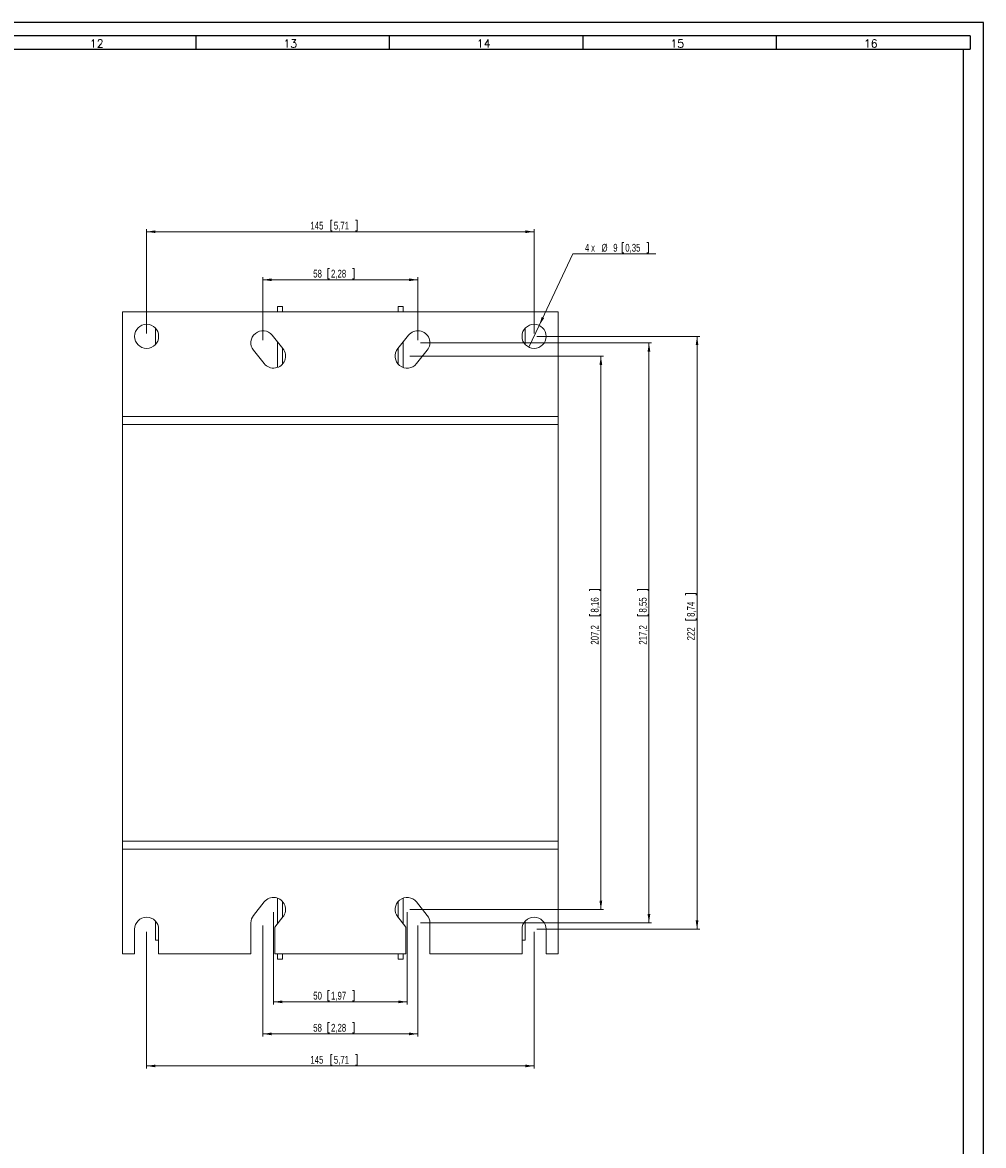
# Model space of a CAD drawing. Header units: millimetres. Extents: x 0 to 1189, y 0 to 841.
# Tile 7 of 7: x 829 to 1189, y 420 to 841. Entities that reach past the tile are written whole.
import ezdxf

# ---------------------------------------------------------------- set-up
doc = ezdxf.new("R2010")
doc.units = ezdxf.units.MM
doc.layers.add('FORMATO', color=7, linetype='Continuous')
doc.styles.add('SLDTEXTSTYLE0', font='ROMANS')
doc.styles.add('SLDTEXTSTYLE3', font='TXT', dxfattribs={"width": 0.75})
doc.styles.add('SLDTEXTSTYLE4', font='TXT', dxfattribs={"width": 0.6875})
doc.dimstyles.new('SLDDIMSTYLE1', dxfattribs={"dimtxt": 2.910417, "dimasz": 3.302, "dimexe": 0, "dimexo": 0.0625, "dimgap": 0.727604, "dimtad": 0, "dimtih": 1, "dimtoh": 1, "dimdec": 1, "dimrnd": 1e-09, "dimzin": 12, "dimdsep": 46, "dimtxsty": 'SLDTEXTSTYLE3', "dimsah": 1, "dimcen": 0.09, "dimadec": 0, "dimazin": 0, "dimtfac": 1, "dimtdec": 1, "dimtmove": 0, "dimatfit": 3, "dimfxl": 0, "dimtolj": 1, "dimtzin": 12, "dimarcsym": 0})
doc.dimstyles.new('SLDDIMSTYLE2', dxfattribs={"dimtxt": 2.910417, "dimasz": 3.302, "dimexe": 0, "dimexo": 0.0625, "dimgap": 0.727604, "dimtad": 1, "dimdec": 1, "dimrnd": 1e-09, "dimzin": 12, "dimdsep": 46, "dimtxsty": 'SLDTEXTSTYLE3', "dimsah": 1, "dimcen": 0.09, "dimadec": 0, "dimazin": 0, "dimtfac": 1, "dimtdec": 1, "dimtofl": 0, "dimtmove": 0, "dimatfit": 3, "dimfxl": 0, "dimtolj": 1, "dimtzin": 12, "dimarcsym": 0})

# ---------------------------------------------------------------- blocks, each defined once
blk = doc.blocks.new('*D18')
at = {"color": 7, "linetype": 'Continuous', "lineweight": 0}
for p, q in [((944.67, 766.93), (944.67, 763)), ((944.67, 766.93), (945.26, 766.93)), ((954.54, 766.93), (953.95, 766.93)), ((954.54, 766.93), (954.54, 763)), ((875.78, 724.48), (875.78, 763.65)), ((875.78, 762.65), (1020.78, 762.65)), ((944.67, 763), (945.26, 763)), ((954.54, 763), (953.95, 763)), ((1020.78, 724.48), (1020.78, 763.65))]:
    blk.add_line(p, q, dxfattribs=at)
for points in [[(875.78, 762.65), (879.08, 762.14), (879.08, 763.16)], [(1020.78, 762.65), (1017.48, 763.16), (1017.48, 762.14)]]:
    blk.add_solid(points, dxfattribs=at)
at = {"color": 7, "linetype": 'Continuous', "lineweight": 0, "char_height": 2.91, "attachment_point": 1, "style": 'SLDTEXTSTYLE3'}
for s, insert in [('145', (937.06, 766.4)), ('5,71', (945.85, 766.4))]:
    blk.add_mtext(s, dxfattribs=dict(at, insert=insert))
blk = doc.blocks.new('*D19')
at = {"color": 7, "linetype": 'Continuous', "lineweight": 0}
for p, q in [((943.6, 748.93), (943.6, 745)), ((943.6, 748.93), (944.19, 748.93)), ((953.47, 748.93), (952.88, 748.93)), ((953.47, 748.93), (953.47, 745)), ((919.28, 722.08), (919.28, 745.65)), ((977.28, 744.65), (919.28, 744.65)), ((943.6, 745), (944.19, 745)), ((953.47, 745), (952.88, 745)), ((977.28, 722.08), (977.28, 745.65))]:
    blk.add_line(p, q, dxfattribs=at)
for points in [[(919.28, 744.65), (922.58, 744.14), (922.58, 745.16)], [(977.28, 744.65), (973.98, 745.16), (973.98, 744.14)]]:
    blk.add_solid(points, dxfattribs=at)
at = {"color": 7, "linetype": 'Continuous', "lineweight": 0, "char_height": 2.91, "attachment_point": 1, "style": 'SLDTEXTSTYLE3'}
for s, insert in [('58', (938.13, 748.4)), ('2,28', (944.78, 748.4))]:
    blk.add_mtext(s, dxfattribs=dict(at, insert=insert))
blk = doc.blocks.new('*D20')
at = {"color": 7, "linetype": 'Continuous', "lineweight": 0}
for p, q in [((1053.73, 758.62), (1053.73, 754.69)), ((1053.73, 758.62), (1054.32, 758.62)), ((1063.6, 758.62), (1063.01, 758.62)), ((1063.6, 758.62), (1063.6, 754.69)), ((1022.69, 727.55), (1035.27, 754.34)), ((1035.27, 754.34), (1066.36, 754.34)), ((1053.73, 754.69), (1054.32, 754.69)), ((1063.6, 754.69), (1063.01, 754.69)), ((1018.87, 719.4), (1022.69, 727.55))]:
    blk.add_line(p, q, dxfattribs=at)
blk.add_solid([(1022.69, 727.55), (1024.56, 730.32), (1023.64, 730.76)], dxfattribs=at)
at = {"color": 7, "linetype": 'Continuous', "lineweight": 0, "char_height": 2.91, "attachment_point": 1}
for s, insert, style in [('4 x ', (1039.86, 758.1), 'SLDTEXTSTYLE4'), ('%%c', (1046.02, 758.1), 'SLDTEXTSTYLE3'), ('9', (1050.41, 758.1), 'SLDTEXTSTYLE3'), ('0,35', (1054.91, 758.1), 'SLDTEXTSTYLE3')]:
    blk.add_mtext(s, dxfattribs=dict(at, insert=insert, style=style))
blk = doc.blocks.new('*D21')
at = {"color": 7, "linetype": 'Continuous', "lineweight": 0}
for p, q in [((875.78, 500.48), (875.78, 449.3)), ((1020.78, 500.48), (1020.78, 449.3)), ((944.67, 454.58), (944.67, 450.65)), ((944.67, 454.58), (945.26, 454.58)), ((954.54, 454.58), (953.95, 454.58)), ((954.54, 454.58), (954.54, 450.65)), ((875.78, 450.3), (1020.78, 450.3)), ((944.67, 450.65), (945.26, 450.65)), ((954.54, 450.65), (953.95, 450.65))]:
    blk.add_line(p, q, dxfattribs=at)
for points in [[(875.78, 450.3), (879.08, 449.79), (879.08, 450.81)], [(1020.78, 450.3), (1017.48, 450.81), (1017.48, 449.79)]]:
    blk.add_solid(points, dxfattribs=at)
at = {"color": 7, "linetype": 'Continuous', "lineweight": 0, "char_height": 2.91, "attachment_point": 1, "style": 'SLDTEXTSTYLE3'}
for s, insert in [('145', (937.06, 454.05)), ('5,71', (945.85, 454.05))]:
    blk.add_mtext(s, dxfattribs=dict(at, insert=insert))
blk = doc.blocks.new('*D22')
at = {"color": 7, "linetype": 'Continuous', "lineweight": 0}
for p, q in [((919.28, 502.88), (919.28, 461.3)), ((977.28, 502.88), (977.28, 461.3)), ((943.6, 466.58), (943.6, 462.65)), ((943.6, 466.58), (944.19, 466.58)), ((943.6, 462.65), (944.19, 462.65)), ((953.47, 466.58), (952.88, 466.58)), ((953.47, 462.65), (952.88, 462.65)), ((953.47, 466.58), (953.47, 462.65)), ((919.28, 462.3), (977.28, 462.3))]:
    blk.add_line(p, q, dxfattribs=at)
for points in [[(919.28, 462.3), (922.58, 461.79), (922.58, 462.81)], [(977.28, 462.3), (973.98, 462.81), (973.98, 461.79)]]:
    blk.add_solid(points, dxfattribs=at)
at = {"color": 7, "linetype": 'Continuous', "lineweight": 0, "char_height": 2.91, "attachment_point": 1, "style": 'SLDTEXTSTYLE3'}
for s, insert in [('58', (938.13, 466.05)), ('2,28', (944.78, 466.05))]:
    blk.add_mtext(s, dxfattribs=dict(at, insert=insert))
blk = doc.blocks.new('*D23')
at = {"color": 7, "linetype": 'Continuous', "lineweight": 0}
for p, q in [((923.28, 507.88), (923.28, 473.3)), ((973.28, 507.88), (973.28, 473.3)), ((943.6, 478.58), (943.6, 474.65)), ((943.6, 478.58), (944.19, 478.58)), ((953.47, 478.58), (952.88, 478.58)), ((953.47, 478.58), (953.47, 474.65)), ((973.28, 474.3), (923.28, 474.3)), ((943.6, 474.65), (944.19, 474.65)), ((953.47, 474.65), (952.88, 474.65))]:
    blk.add_line(p, q, dxfattribs=at)
for points in [[(923.28, 474.3), (926.58, 473.79), (926.58, 474.81)], [(973.28, 474.3), (969.98, 474.81), (969.98, 473.79)]]:
    blk.add_solid(points, dxfattribs=at)
at = {"color": 7, "linetype": 'Continuous', "lineweight": 0, "char_height": 2.91, "attachment_point": 1, "style": 'SLDTEXTSTYLE3'}
for s, insert in [('50', (938.13, 478.05)), ('1,97', (944.78, 478.05))]:
    blk.add_mtext(s, dxfattribs=dict(at, insert=insert))
blk = doc.blocks.new('*D24')
at = {"color": 7, "linetype": 'Continuous', "lineweight": 0}
for p, q in [((1021.78, 723.48), (1082.78, 723.48)), ((1081.78, 723.48), (1081.78, 501.48)), ((1077.51, 627.14), (1081.43, 627.14)), ((1077.51, 627.14), (1077.51, 626.55)), ((1081.43, 627.14), (1081.43, 626.55)), ((1077.51, 617.27), (1077.51, 617.86)), ((1077.51, 617.27), (1081.43, 617.27)), ((1081.43, 617.27), (1081.43, 617.86)), ((1021.78, 501.48), (1082.78, 501.48))]:
    blk.add_line(p, q, dxfattribs=at)
for points in [[(1081.78, 723.48), (1081.27, 720.18), (1082.29, 720.18)], [(1081.78, 501.48), (1082.29, 504.78), (1081.27, 504.78)]]:
    blk.add_solid(points, dxfattribs=at)
at = {"color": 7, "linetype": 'Continuous', "lineweight": 0, "char_height": 2.91, "attachment_point": 1, "rotation": 90, "style": 'SLDTEXTSTYLE3'}
for s, insert in [('8,74', (1078.03, 618.45)), ('222', (1078.03, 609.66))]:
    blk.add_mtext(s, dxfattribs=dict(at, insert=insert))
blk = doc.blocks.new('*D25')
at = {"color": 7, "linetype": 'Continuous', "lineweight": 0}
for p, q in [((978.28, 721.08), (1064.78, 721.08)), ((1063.78, 721.08), (1063.78, 503.88)), ((1059.51, 628.75), (1063.43, 628.75)), ((1059.51, 628.75), (1059.51, 628.16)), ((1063.43, 628.75), (1063.43, 628.16)), ((1059.51, 618.89), (1059.51, 619.48)), ((1059.51, 618.89), (1063.43, 618.89)), ((1063.43, 618.89), (1063.43, 619.48)), ((978.28, 503.88), (1064.78, 503.88))]:
    blk.add_line(p, q, dxfattribs=at)
for points in [[(1063.78, 721.08), (1063.27, 717.78), (1064.29, 717.78)], [(1063.78, 503.88), (1064.29, 507.18), (1063.27, 507.18)]]:
    blk.add_solid(points, dxfattribs=at)
at = {"color": 7, "linetype": 'Continuous', "lineweight": 0, "char_height": 2.91, "attachment_point": 1, "rotation": 90, "style": 'SLDTEXTSTYLE3'}
for s, insert in [('8,55', (1060.03, 620.06)), ('217,2', (1060.03, 608.04))]:
    blk.add_mtext(s, dxfattribs=dict(at, insert=insert))
blk = doc.blocks.new('*D26')
at = {"color": 7, "linetype": 'Continuous', "lineweight": 0}
for p, q in [((974.28, 716.08), (1046.78, 716.08)), ((1045.78, 716.08), (1045.78, 508.88)), ((1041.51, 628.75), (1045.43, 628.75)), ((1041.51, 628.75), (1041.51, 628.16)), ((1045.43, 628.75), (1045.43, 628.16)), ((1041.51, 618.89), (1041.51, 619.48)), ((1041.51, 618.89), (1045.43, 618.89)), ((1045.43, 618.89), (1045.43, 619.48)), ((974.28, 508.88), (1046.78, 508.88))]:
    blk.add_line(p, q, dxfattribs=at)
for points in [[(1045.78, 716.08), (1045.27, 712.78), (1046.29, 712.78)], [(1045.78, 508.88), (1046.29, 512.18), (1045.27, 512.18)]]:
    blk.add_solid(points, dxfattribs=at)
at = {"color": 7, "linetype": 'Continuous', "lineweight": 0, "char_height": 2.91, "attachment_point": 1, "rotation": 90, "style": 'SLDTEXTSTYLE3'}
for s, insert in [('8,16', (1042.03, 620.06)), ('207,2', (1042.03, 608.04))]:
    blk.add_mtext(s, dxfattribs=dict(at, insert=insert))

msp = doc.modelspace()

# ---------------------------------------------------------------- linework, layer by layer
at = {"color": 7, "linetype": 'Continuous', "lineweight": 15}
for p, q in [((1029.78, 732.68), (866.78, 732.68)), ((866.78, 732.68), (866.78, 693.48)), ((924.78, 734.65), (926.58, 734.65)), ((924.78, 732.65), (924.78, 734.65)), ((926.58, 734.65), (926.58, 732.65)), ((969.98, 734.65), (971.78, 734.65)), ((969.98, 732.65), (969.98, 734.65)), ((971.78, 734.65), (971.78, 732.65)), ((1029.78, 732.68), (1029.78, 693.48)), ((879.08, 726.54), (879.08, 720.42)), ((922.8, 723.89), (926.8, 718.89)), ((969.77, 718.89), (973.77, 723.89)), ((1017.48, 726.54), (1017.48, 720.42)), ((924.78, 721.41), (924.78, 711.84)), ((926.58, 719.16), (926.58, 713.02)), ((969.98, 719.16), (969.98, 713.02)), ((971.78, 721.41), (971.78, 711.84)), ((919.77, 713.27), (915.77, 718.27)), ((980.8, 718.27), (976.8, 713.27)), ((1029.78, 693.48), (866.78, 693.48)), ((866.78, 690.48), (866.78, 693.48)), ((1029.78, 690.48), (866.78, 690.48)), ((866.78, 690.48), (866.78, 534.48)), ((1029.78, 693.48), (1029.78, 690.48)), ((1029.78, 690.48), (1029.78, 534.48)), ((866.78, 534.48), (1029.78, 534.48)), ((866.78, 531.48), (866.78, 534.48)), ((1029.78, 534.48), (1029.78, 531.48)), ((1029.78, 531.48), (866.78, 531.48)), ((866.78, 492.28), (866.78, 531.48)), ((1029.78, 492.28), (1029.78, 531.48)), ((924.78, 503.55), (924.78, 513.12)), ((971.78, 503.55), (971.78, 513.12)), ((919.77, 511.69), (915.77, 506.69)), ((926.58, 505.8), (926.58, 511.94)), ((969.98, 505.8), (969.98, 511.94)), ((980.8, 506.69), (976.8, 511.69)), ((923.78, 502.3), (926.8, 506.07)), ((969.77, 506.07), (972.78, 502.3)), ((871.28, 501.48), (871.28, 492.28)), ((879.08, 497.38), (879.08, 504.54)), ((880.28, 492.28), (880.28, 501.48)), ((914.78, 503.88), (914.78, 492.28)), ((923.78, 492.28), (923.78, 502.3)), ((972.78, 502.3), (972.78, 492.28)), ((981.78, 492.28), (981.78, 503.88)), ((1016.28, 501.48), (1016.28, 492.28)), ((1017.48, 497.38), (1017.48, 504.54)), ((1025.28, 492.28), (1025.28, 501.48)), ((879.08, 497.38), (880.28, 497.38)), ((1016.28, 497.38), (1017.48, 497.38)), ((871.28, 492.28), (866.78, 492.28)), ((914.78, 492.28), (880.28, 492.28)), ((972.78, 492.28), (923.78, 492.28)), ((924.78, 492.3), (924.78, 490.3)), ((926.58, 490.3), (926.58, 492.3)), ((969.98, 492.3), (969.98, 490.3)), ((971.78, 490.3), (971.78, 492.3)), ((1016.28, 492.28), (981.78, 492.28)), ((1029.78, 492.28), (1025.28, 492.28)), ((924.78, 490.3), (926.58, 490.3)), ((969.98, 490.3), (971.78, 490.3))]:
    msp.add_line(p, q, dxfattribs=at)
for centre in [(875.78, 723.48), (1020.78, 723.48)]:
    msp.add_circle(centre, 4.5, dxfattribs=at)
for centre, start, end in [((919.28, 721.08), 38.6598, 218.6598), ((977.28, 721.08), 321.3402, 141.3402), ((923.28, 716.08), 218.6598, 38.6598), ((973.28, 716.08), 141.3402, 321.3402), ((923.28, 508.88), 321.3402, 141.3402), ((973.28, 508.88), 38.6598, 218.6598), ((875.78, 501.48), 0, 180), ((919.28, 503.88), 141.3402, 180), ((977.28, 503.88), 0, 38.6598), ((1020.78, 501.48), 0, 180)]:
    msp.add_arc(centre, 4.5, start, end, dxfattribs=at)
at = {"layer": 'FORMATO'}
for p, q in [((1189, 841), (0, 841)), ((1189, 0), (1189, 841)), ((1184, 836), (25, 836)), ((894.16, 836), (894.16, 831)), ((966.59, 836), (966.59, 831)), ((1039.02, 836), (1039.02, 831)), ((1111.45, 836), (1111.45, 831)), ((1184, 836), (1184, 831)), ((25, 831), (1184, 831)), ((1181.52, 5), (1181.52, 831))]:
    msp.add_line(p, q, dxfattribs=at)

# ---------------------------------------------------------------- texts
at = {"layer": 'FORMATO', "char_height": 3, "attachment_point": 1, "style": 'SLDTEXTSTYLE0'}
for s, insert in [('12', (854.51, 834.6)), ('13', (926.94, 834.6)), ('14', (999.37, 834.6)), ('15', (1071.8, 834.6)), ('16', (1144.23, 834.6))]:
    msp.add_mtext(s, dxfattribs=dict(at, insert=insert))

# ---------------------------------------------------------------- dimensions: what is measured, and where the dimension line sits
at = {"color": 7, "linetype": 'Continuous', "lineweight": 0}
for base, p1, p2, picture, middle in [((1020.78, 762.65), (875.78, 723.48), (1020.78, 723.48), '*D18', (946.39, 762.65)), ((919.28, 744.65), (977.28, 721.08), (919.28, 721.08), '*D19', (946.39, 744.65)), ((923.28, 474.3), (973.28, 508.88), (923.28, 508.88), '*D23', (946.39, 474.3)), ((1020.78, 450.3), (875.78, 501.48), (1020.78, 501.48), '*D21', (946.39, 450.3)), ((977.28, 462.3), (919.28, 503.88), (977.28, 503.88), '*D22', (946.39, 462.3))]:
    dim = msp.add_linear_dim(base=base, p1=p1, p2=p2, dimstyle='SLDDIMSTYLE2', dxfattribs=at)
    dim.commit()
    dim.dimension.update_dxf_attribs({"geometry": picture, "text_midpoint": middle, "dimtype": 160})
dim = msp.add_diameter_dim_2p(p1=(1018.87, 719.4), p2=(1022.69, 727.55), text='4 x <>', dimstyle='SLDDIMSTYLE1', dxfattribs=at)
dim.commit()
dim.dimension.update_dxf_attribs({"geometry": '*D20', "text_midpoint": (1052.32, 756.65), "dimtype": 163})
for base, p1, p2, picture, middle in [((1081.78, 501.48), (1020.78, 723.48), (1020.78, 501.48), '*D24', (1081.78, 618.99)), ((1063.78, 503.88), (977.28, 721.08), (977.28, 503.88), '*D25', (1063.78, 618.99)), ((1045.78, 508.88), (973.28, 716.08), (973.28, 508.88), '*D26', (1045.78, 618.99))]:
    dim = msp.add_linear_dim(base=base, p1=p1, p2=p2, angle=90, dimstyle='SLDDIMSTYLE2', dxfattribs=at)
    dim.commit()
    dim.dimension.update_dxf_attribs({"geometry": picture, "text_midpoint": middle, "dimtype": 160})

doc.saveas('drawing.dxf')
